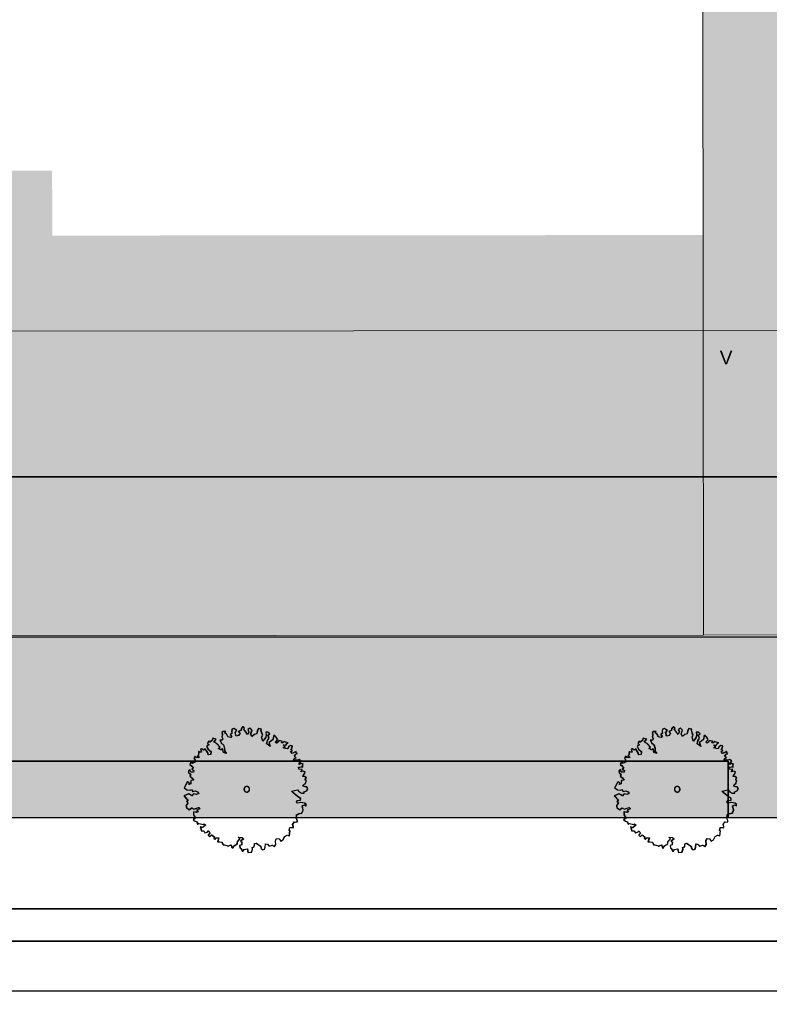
# Model space of a CAD drawing. Header units: metres. Extents: x -5203299 to 2078834, y 245743 to 5816291.
# Tile 234 of 256: x 366520 to 366553, y 5814220 to 5814263. Entities that reach past the tile are written whole.
import ezdxf

# ---------------------------------------------------------------- set-up
doc = ezdxf.new("R2010")
doc.units = ezdxf.units.M
doc.header["$LTSCALE"] = 0.5
for name, color, linetype, lineweight in [('01.01_Text-Beschriftung Geschosse', 7, 'Continuous', 25), ('02.00_Gebäude-Dachlinien Neubau etc', 7, 'Continuous', 9), ('02.02_Nutzung. Gebäude-Gewerbe Neubau', 7, 'Continuous', 9), ('02.02_Nutzung. Gebäude-Quartiersgarage. Nahversorger im EG', 7, 'Continuous', 9), ('2D-Schatten', 7, 'Continuous', 5), ('30 -39 Baustelle- Fläche', 7, 'Continuous', 15), ('99.04_Erschließung_VP-S-Borde-Kantenstein', 7, 'Continuous', 25), ('CS_XREF_Straßenpl-Bäume', 7, 'Continuous', 25), ('Keine', 7, 'Continuous', 9)]:
    doc.layers.add(name, color=color, linetype=linetype, lineweight=lineweight)
for name, color, linetype, lineweight, true_color in [('30 -34 Innenwände- 4 Türen_Fenster', 7, 'Continuous', 15, 0x9955ff), ('99.04_Erschließung_VP-S-Farben-Gehweg-Betonsteinpflaster', 7, 'Continuous', 25, 0xffd6a8), ('99.04_Erschließung_VP-S-Farben-Mulde', 7, 'Continuous', 25, 0xa8ffff), ('99.04_Gleisplanung VP 02_23-EB-1236L-A-FAHRKANTE', 150, 'Continuous', 35, 0x007fff), ('99.04_Gleisplanung VP 02_23-EB-1236R-A-FAHRKANTE', 150, 'Continuous', 35, 0x007fff), ('S-Baum', 7, 'Continuous', 25, 0x4c994c)]:
    doc.layers.add(name, color=color, linetype=linetype, lineweight=lineweight, true_color=true_color)
doc.styles.add('Arial', font='arial.ttf')

# ---------------------------------------------------------------- blocks, each defined once
blk = doc.blocks.new('Gruppe-9')
at = {"layer": 'S-Baum', "flags": 128}
blk.add_lwpolyline([(366532.807, 5814229.469), (366532.739, 5814229.472), (366532.66, 5814229.494), (366532.662, 5814229.542), (366532.753, 5814229.627), (366532.796, 5814229.741), (366532.749, 5814229.763), (366532.75, 5814229.811), (366532.789, 5814229.869), (366532.715, 5814229.931), (366532.635, 5814229.922), (366532.648, 5814229.961), (366532.719, 5814230.066), (366532.73, 5814230.134), (366532.643, 5814230.157), (366532.546, 5814230.132), (366532.606, 5814230.237), (366532.462, 5814230.25), (366532.454, 5814230.33), (366532.553, 5814230.346), (366532.63, 5814230.344), (366532.625, 5814230.451), (366532.646, 5814230.479), (366532.559, 5814230.502), (366532.478, 5814230.456), (366532.481, 5814230.533), (366532.562, 5814230.609), (366532.485, 5814230.671), (366532.405, 5814230.654), (366532.329, 5814230.657), (366532.23, 5814230.649), (366532.252, 5814230.719), (366532.332, 5814230.753), (366532.256, 5814230.826), (366532.326, 5814230.911), (366532.395, 5814230.937), (366532.34, 5814230.968), (366532.342, 5814231.035), (366532.253, 5814230.99), (366532.163, 5814230.945), (366532.096, 5814231.035), (366532.176, 5814231.072), (366532.109, 5814231.103), (366532.152, 5814231.189), (366532.175, 5814231.276), (366532.088, 5814231.299), (366532.006, 5814231.234), (366531.964, 5814231.156), (366531.876, 5814231.159), (366531.77, 5814231.202), (366531.851, 5814231.239), (366531.774, 5814231.321), (366531.893, 5814231.317), (366531.924, 5814231.392), (366531.984, 5814231.41), (366531.877, 5814231.444), (366531.808, 5814231.475), (366531.749, 5814231.418), (366531.69, 5814231.411), (366531.72, 5814231.487), (366531.625, 5814231.501), (366531.565, 5814231.503), (366531.524, 5814231.445), (366531.474, 5814231.399), (366531.416, 5814231.449), (366531.478, 5814231.506), (366531.519, 5814231.564), (366531.455, 5814231.662), (366531.37, 5814231.753), (366531.338, 5814231.715), (366531.313, 5814231.56), (366531.222, 5814231.484), (366531.133, 5814231.43), (366531.186, 5814231.261), (366531.034, 5814231.374), (366531.068, 5814231.52), (366531.139, 5814231.625), (366531.087, 5814231.754), (366531.166, 5814231.819), (366531.08, 5814231.89), (366530.993, 5814231.893), (366531.009, 5814231.777), (366530.985, 5814231.659), (366530.863, 5814231.487), (366530.809, 5814231.665), (366530.852, 5814231.762), (366530.78, 5814231.968), (366530.793, 5814232.016), (366530.675, 5814232.051), (366530.615, 5814231.946), (366530.591, 5814231.819), (366530.482, 5814231.783), (366530.38, 5814231.699), (366530.324, 5814231.8), (366530.382, 5814231.982), (366530.297, 5814232.064), (366530.196, 5814232.008), (366530.24, 5814231.91), (366530.188, 5814231.785), (366530.085, 5814231.932), (366530.02, 5814232.005), (366530.051, 5814232.072), (366529.985, 5814232.134), (366529.906, 5814232.057), (366529.891, 5814231.97), (366529.774, 5814231.915), (366529.858, 5814231.833), (366529.776, 5814231.739), (366529.679, 5814231.714), (366529.637, 5814231.868), (366529.633, 5814231.871), (366529.707, 5814231.965), (366529.583, 5814232.057), (366529.494, 5814232.023), (366529.479, 5814231.916), (366529.488, 5814231.828), (366529.415, 5814231.78), (366529.484, 5814231.729), (366529.431, 5814231.652), (366529.307, 5814231.687), (366529.252, 5814231.816), (366529.174, 5814231.847), (366529.216, 5814231.925), (366529.1, 5814231.918), (366529.048, 5814231.871), (366529.064, 5814231.772), (366529.041, 5814231.685), (366529.089, 5814231.587), (366529.036, 5814231.541), (366528.96, 5814231.532), (366529.012, 5814231.423), (366529.117, 5814231.323), (366529.163, 5814231.174), (366529.167, 5814231.047), (366529.242, 5814230.937), (366529.117, 5814230.989), (366529.083, 5814231.157), (366529.002, 5814231.101), (366528.888, 5814231.164), (366528.958, 5814231.229), (366528.827, 5814231.37), (366528.694, 5814231.453), (366528.794, 5814231.577), (366528.64, 5814231.631), (366528.617, 5814231.535), (366528.515, 5814231.44), (366528.46, 5814231.49), (366528.405, 5814231.384), (366528.474, 5814231.325), (366528.373, 5814231.269), (366528.428, 5814231.131), (366528.56, 5814231.028), (366528.548, 5814230.901), (366528.44, 5814230.885), (366528.412, 5814230.993), (366528.302, 5814231.155), (366528.24, 5814231.087), (366528.154, 5814231.149), (366528.105, 5814231.131), (366528.141, 5814231.003), (366528.081, 5814230.996), (366528.014, 5814231.027), (366528.012, 5814230.959), (366528.009, 5814230.88), (366527.968, 5814230.844), (366528.054, 5814230.773), (366527.926, 5814230.758), (366527.86, 5814230.828), (366527.809, 5814230.722), (366527.855, 5814230.681), (366527.862, 5814230.554), (366527.722, 5814230.499), (366527.735, 5814230.569), (366527.665, 5814230.589), (366527.624, 5814230.446), (366527.69, 5814230.404), (366527.774, 5814230.294), (366527.713, 5814230.247), (366527.799, 5814230.194), (366527.788, 5814230.118), (366527.669, 5814230.122), (366527.625, 5814230.231), (366527.563, 5814230.173), (366527.572, 5814230.085), (366527.657, 5814230.023), (366527.626, 5814229.936), (366527.712, 5814229.866), (366527.796, 5814229.755), (366527.768, 5814229.768), (366527.668, 5814229.74), (366527.663, 5814229.604), (366527.583, 5814229.567), (366527.605, 5814229.634), (366527.538, 5814229.685), (366527.498, 5814229.658), (366527.374, 5814229.419), (366527.498, 5814229.327), (366527.633, 5814229.311), (366527.694, 5814229.34), (366527.748, 5814229.259), (366527.867, 5814229.283), (366527.962, 5814229.243), (366528.019, 5814229.171), (366527.91, 5814229.126), (366527.795, 5814229.158), (366527.713, 5814229.065), (366527.655, 5814229.106), (366527.568, 5814229.149), (366527.362, 5814229.065), (366527.455, 5814228.966), (366527.54, 5814228.884), (366527.481, 5814228.818), (366527.535, 5814228.748), (366527.455, 5814228.635), (366527.48, 5814228.535), (366527.593, 5814228.452), (366527.703, 5814228.528), (366527.809, 5814228.476), (366527.929, 5814228.52), (366528.018, 5814228.545), (366528.064, 5814228.487), (366527.926, 5814228.424), (366527.983, 5814228.363), (366527.911, 5814228.334), (366527.788, 5814228.358), (366527.783, 5814228.222), (366527.875, 5814228.083), (366527.776, 5814228.008), (366527.861, 5814227.945), (366527.937, 5814227.906), (366527.973, 5814227.806), (366528.033, 5814227.832), (366528.16, 5814227.811), (366528.227, 5814227.797), (366528.256, 5814227.824), (366528.322, 5814227.765), (366528.171, 5814227.652), (366528.085, 5814227.694), (366528.13, 5814227.517), (366528.246, 5814227.513), (366528.291, 5814227.424), (366528.399, 5814227.449), (366528.433, 5814227.516), (366528.517, 5814227.425), (366528.446, 5814227.331), (366528.446, 5814227.32), (366528.52, 5814227.261), (366528.591, 5814227.335), (366528.707, 5814227.254), (366528.694, 5814227.196), (366528.751, 5814227.145), (366528.782, 5814227.201), (366528.909, 5814227.208), (366528.855, 5814227.023), (366528.951, 5814227.02), (366529.05, 5814227.017), (366529.068, 5814226.959), (366529.105, 5814226.899), (366529.153, 5814226.886), (366529.307, 5814226.852), (366529.326, 5814226.823), (366529.347, 5814226.842), (366529.456, 5814226.895), (366529.481, 5814226.787), (366529.519, 5814226.738), (366529.582, 5814226.843), (366529.732, 5814226.937), (366529.735, 5814227.033), (366529.847, 5814227.156), (366529.779, 5814227.227), (366529.937, 5814227.221), (366530.011, 5814227.151), (366529.872, 5814227.057), (366529.93, 5814227.018), (366529.926, 5814226.899), (366529.837, 5814226.863), (366529.851, 5814226.766), (366529.889, 5814226.725), (366529.964, 5814226.595), (366530.026, 5814226.681), (366530.172, 5814226.715), (366530.206, 5814226.547), (366530.362, 5814226.573), (366530.406, 5814226.699), (366530.389, 5814226.767), (366530.478, 5814226.804), (366530.502, 5814226.947), (366530.571, 5814226.965), (366530.629, 5814226.923), (366530.762, 5814226.831), (366530.789, 5814226.734), (366530.855, 5814226.672), (366530.935, 5814226.701), (366530.967, 5814226.787), (366530.98, 5814226.943), (366531.059, 5814226.929), (366531.144, 5814226.838), (366531.281, 5814226.884), (366531.378, 5814226.822), (366531.441, 5814226.907), (366531.426, 5814227.075), (366531.467, 5814227.181), (366531.585, 5814227.157), (366531.658, 5814227.055), (366531.759, 5814227.111), (366531.832, 5814227.256), (366531.941, 5814227.32), (366532.04, 5814227.297), (366532.067, 5814227.511), (366532.027, 5814227.521), (366532.061, 5814227.667), (366532.12, 5814227.665), (366532.196, 5814227.654), (366532.217, 5814227.681), (366532.217, 5814227.69), (366532.184, 5814227.799), (366532.256, 5814227.915), (366532.292, 5814227.902), (366532.392, 5814227.91), (366532.394, 5814227.97), (366532.349, 5814228.067), (366532.363, 5814228.242), (366532.394, 5814228.241), (366532.464, 5814228.287), (366532.512, 5814228.277), (366532.592, 5814228.302), (366532.653, 5814228.428), (366532.611, 5814228.616), (366532.72, 5814228.66), (366532.778, 5814228.61), (366532.781, 5814228.698), (366532.714, 5814228.74), (366532.537, 5814228.765), (366532.4, 5814228.739), (366532.354, 5814228.8), (366532.395, 5814228.858), (366532.532, 5814228.873), (366532.543, 5814228.949), (366532.421, 5814229.021), (366532.192, 5814229.207), (366532.135, 5814229.277), (366532.4, 5814229.325), (366532.477, 5814229.246), (366532.582, 5814229.183), (366532.698, 5814229.19), (366532.692, 5814229.247), (366532.692, 5814229.247), (366532.809, 5814229.291), (366532.861, 5814229.388)], close=True, dxfattribs=at)
at = {"layer": 'S-Baum'}
blk.add_rational_spline([(366530.118, 5814229.238), (366529.88, 5814229.302), (366529.944, 5814229.54), (366530.182, 5814229.476), (366530.42, 5814229.412), (366530.356, 5814229.175), (366530.118, 5814229.238)], [1, 0.333333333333, 0.333333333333, 1, 0.333333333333, 0.333333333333, 1], degree=3, knots=[0, 0, 0, 0, 0.5, 0.5, 0.5, 1, 1, 1, 1], dxfattribs=at)
blk = doc.blocks.new('Gruppe-16')
at = {"layer": 'S-Baum', "flags": 128}
blk.add_lwpolyline([(366551.907, 5814229.469), (366551.839, 5814229.472), (366551.76, 5814229.494), (366551.762, 5814229.542), (366551.853, 5814229.627), (366551.896, 5814229.741), (366551.849, 5814229.763), (366551.85, 5814229.811), (366551.889, 5814229.869), (366551.815, 5814229.931), (366551.735, 5814229.922), (366551.748, 5814229.961), (366551.819, 5814230.066), (366551.83, 5814230.134), (366551.743, 5814230.157), (366551.646, 5814230.132), (366551.706, 5814230.237), (366551.562, 5814230.25), (366551.554, 5814230.33), (366551.653, 5814230.346), (366551.73, 5814230.344), (366551.725, 5814230.451), (366551.746, 5814230.479), (366551.659, 5814230.502), (366551.578, 5814230.456), (366551.581, 5814230.533), (366551.662, 5814230.609), (366551.585, 5814230.671), (366551.505, 5814230.654), (366551.429, 5814230.657), (366551.33, 5814230.649), (366551.352, 5814230.719), (366551.432, 5814230.753), (366551.356, 5814230.826), (366551.426, 5814230.911), (366551.495, 5814230.937), (366551.44, 5814230.968), (366551.442, 5814231.035), (366551.353, 5814230.99), (366551.263, 5814230.945), (366551.196, 5814231.035), (366551.276, 5814231.072), (366551.209, 5814231.103), (366551.252, 5814231.189), (366551.275, 5814231.276), (366551.188, 5814231.299), (366551.106, 5814231.233), (366551.064, 5814231.156), (366550.976, 5814231.159), (366550.87, 5814231.202), (366550.951, 5814231.239), (366550.874, 5814231.321), (366550.993, 5814231.317), (366551.024, 5814231.392), (366551.084, 5814231.41), (366550.977, 5814231.444), (366550.908, 5814231.475), (366550.849, 5814231.418), (366550.79, 5814231.411), (366550.82, 5814231.486), (366550.725, 5814231.501), (366550.665, 5814231.503), (366550.624, 5814231.445), (366550.574, 5814231.399), (366550.516, 5814231.449), (366550.578, 5814231.506), (366550.619, 5814231.564), (366550.555, 5814231.662), (366550.47, 5814231.753), (366550.438, 5814231.714), (366550.413, 5814231.56), (366550.322, 5814231.484), (366550.233, 5814231.43), (366550.286, 5814231.261), (366550.134, 5814231.374), (366550.168, 5814231.52), (366550.239, 5814231.625), (366550.187, 5814231.754), (366550.266, 5814231.819), (366550.18, 5814231.89), (366550.093, 5814231.893), (366550.109, 5814231.777), (366550.085, 5814231.659), (366549.963, 5814231.487), (366549.909, 5814231.664), (366549.952, 5814231.762), (366549.88, 5814231.968), (366549.893, 5814232.016), (366549.775, 5814232.051), (366549.715, 5814231.945), (366549.691, 5814231.819), (366549.582, 5814231.783), (366549.48, 5814231.699), (366549.424, 5814231.8), (366549.481, 5814231.982), (366549.397, 5814232.064), (366549.296, 5814232.008), (366549.34, 5814231.91), (366549.288, 5814231.785), (366549.185, 5814231.932), (366549.12, 5814232.005), (366549.151, 5814232.072), (366549.085, 5814232.134), (366549.006, 5814232.057), (366548.991, 5814231.97), (366548.874, 5814231.915), (366548.958, 5814231.833), (366548.876, 5814231.739), (366548.779, 5814231.714), (366548.737, 5814231.868), (366548.733, 5814231.871), (366548.807, 5814231.965), (366548.683, 5814232.057), (366548.594, 5814232.023), (366548.579, 5814231.916), (366548.588, 5814231.828), (366548.515, 5814231.78), (366548.584, 5814231.729), (366548.531, 5814231.652), (366548.407, 5814231.687), (366548.352, 5814231.816), (366548.274, 5814231.847), (366548.316, 5814231.925), (366548.2, 5814231.918), (366548.148, 5814231.871), (366548.164, 5814231.772), (366548.141, 5814231.685), (366548.189, 5814231.587), (366548.136, 5814231.541), (366548.06, 5814231.532), (366548.112, 5814231.423), (366548.217, 5814231.323), (366548.263, 5814231.174), (366548.267, 5814231.047), (366548.342, 5814230.937), (366548.217, 5814230.989), (366548.183, 5814231.157), (366548.102, 5814231.101), (366547.988, 5814231.164), (366548.058, 5814231.229), (366547.927, 5814231.37), (366547.794, 5814231.453), (366547.894, 5814231.577), (366547.74, 5814231.631), (366547.717, 5814231.535), (366547.615, 5814231.44), (366547.56, 5814231.49), (366547.505, 5814231.384), (366547.574, 5814231.325), (366547.473, 5814231.269), (366547.528, 5814231.131), (366547.66, 5814231.028), (366547.648, 5814230.901), (366547.54, 5814230.885), (366547.512, 5814230.993), (366547.402, 5814231.155), (366547.34, 5814231.087), (366547.254, 5814231.149), (366547.205, 5814231.131), (366547.241, 5814231.002), (366547.181, 5814230.996), (366547.114, 5814231.027), (366547.112, 5814230.959), (366547.109, 5814230.88), (366547.068, 5814230.844), (366547.154, 5814230.773), (366547.026, 5814230.758), (366546.96, 5814230.828), (366546.908, 5814230.722), (366546.955, 5814230.681), (366546.962, 5814230.554), (366546.822, 5814230.499), (366546.835, 5814230.569), (366546.765, 5814230.589), (366546.724, 5814230.446), (366546.79, 5814230.404), (366546.874, 5814230.293), (366546.813, 5814230.247), (366546.899, 5814230.194), (366546.888, 5814230.118), (366546.769, 5814230.122), (366546.725, 5814230.231), (366546.663, 5814230.173), (366546.672, 5814230.085), (366546.757, 5814230.023), (366546.726, 5814229.936), (366546.812, 5814229.866), (366546.896, 5814229.755), (366546.868, 5814229.768), (366546.768, 5814229.74), (366546.763, 5814229.604), (366546.683, 5814229.567), (366546.705, 5814229.634), (366546.638, 5814229.685), (366546.598, 5814229.658), (366546.474, 5814229.419), (366546.598, 5814229.327), (366546.733, 5814229.311), (366546.794, 5814229.34), (366546.848, 5814229.259), (366546.967, 5814229.283), (366547.062, 5814229.243), (366547.119, 5814229.17), (366547.01, 5814229.126), (366546.895, 5814229.158), (366546.813, 5814229.065), (366546.755, 5814229.106), (366546.668, 5814229.149), (366546.462, 5814229.065), (366546.555, 5814228.966), (366546.64, 5814228.884), (366546.581, 5814228.818), (366546.635, 5814228.748), (366546.555, 5814228.635), (366546.58, 5814228.535), (366546.693, 5814228.452), (366546.803, 5814228.528), (366546.909, 5814228.476), (366547.029, 5814228.52), (366547.118, 5814228.545), (366547.164, 5814228.487), (366547.026, 5814228.424), (366547.083, 5814228.363), (366547.011, 5814228.334), (366546.888, 5814228.358), (366546.883, 5814228.222), (366546.975, 5814228.083), (366546.876, 5814228.007), (366546.961, 5814227.945), (366547.037, 5814227.906), (366547.073, 5814227.806), (366547.133, 5814227.832), (366547.26, 5814227.811), (366547.327, 5814227.797), (366547.356, 5814227.824), (366547.422, 5814227.765), (366547.271, 5814227.652), (366547.185, 5814227.694), (366547.23, 5814227.517), (366547.346, 5814227.513), (366547.391, 5814227.424), (366547.499, 5814227.449), (366547.533, 5814227.516), (366547.617, 5814227.425), (366547.546, 5814227.331), (366547.546, 5814227.32), (366547.62, 5814227.261), (366547.691, 5814227.335), (366547.807, 5814227.254), (366547.794, 5814227.195), (366547.851, 5814227.145), (366547.882, 5814227.201), (366548.009, 5814227.208), (366547.955, 5814227.023), (366548.051, 5814227.02), (366548.15, 5814227.016), (366548.168, 5814226.959), (366548.205, 5814226.899), (366548.253, 5814226.886), (366548.407, 5814226.852), (366548.426, 5814226.823), (366548.447, 5814226.842), (366548.556, 5814226.895), (366548.581, 5814226.787), (366548.619, 5814226.737), (366548.682, 5814226.843), (366548.832, 5814226.937), (366548.835, 5814227.033), (366548.947, 5814227.156), (366548.879, 5814227.227), (366549.037, 5814227.221), (366549.111, 5814227.151), (366548.972, 5814227.056), (366549.03, 5814227.018), (366549.026, 5814226.899), (366548.937, 5814226.862), (366548.951, 5814226.766), (366548.989, 5814226.725), (366549.064, 5814226.595), (366549.126, 5814226.681), (366549.272, 5814226.715), (366549.306, 5814226.547), (366549.462, 5814226.573), (366549.506, 5814226.699), (366549.489, 5814226.767), (366549.578, 5814226.804), (366549.602, 5814226.947), (366549.671, 5814226.965), (366549.729, 5814226.923), (366549.862, 5814226.831), (366549.889, 5814226.734), (366549.955, 5814226.672), (366550.035, 5814226.701), (366550.067, 5814226.787), (366550.08, 5814226.942), (366550.159, 5814226.929), (366550.244, 5814226.838), (366550.381, 5814226.884), (366550.478, 5814226.821), (366550.541, 5814226.907), (366550.526, 5814227.074), (366550.567, 5814227.181), (366550.685, 5814227.157), (366550.758, 5814227.055), (366550.859, 5814227.111), (366550.932, 5814227.256), (366551.041, 5814227.32), (366551.14, 5814227.297), (366551.167, 5814227.511), (366551.127, 5814227.521), (366551.161, 5814227.667), (366551.22, 5814227.665), (366551.296, 5814227.654), (366551.317, 5814227.681), (366551.317, 5814227.69), (366551.284, 5814227.798), (366551.356, 5814227.915), (366551.392, 5814227.902), (366551.492, 5814227.91), (366551.494, 5814227.97), (366551.449, 5814228.067), (366551.463, 5814228.242), (366551.494, 5814228.241), (366551.564, 5814228.287), (366551.612, 5814228.277), (366551.692, 5814228.302), (366551.753, 5814228.428), (366551.711, 5814228.616), (366551.82, 5814228.66), (366551.878, 5814228.61), (366551.881, 5814228.698), (366551.814, 5814228.74), (366551.637, 5814228.765), (366551.5, 5814228.739), (366551.454, 5814228.8), (366551.495, 5814228.858), (366551.632, 5814228.873), (366551.643, 5814228.949), (366551.521, 5814229.021), (366551.292, 5814229.207), (366551.235, 5814229.277), (366551.5, 5814229.325), (366551.577, 5814229.246), (366551.682, 5814229.183), (366551.798, 5814229.19), (366551.792, 5814229.247), (366551.792, 5814229.247), (366551.909, 5814229.291), (366551.961, 5814229.388)], close=True, dxfattribs=at)
at = {"layer": 'S-Baum'}
blk.add_rational_spline([(366549.218, 5814229.238), (366548.98, 5814229.302), (366549.044, 5814229.54), (366549.282, 5814229.476), (366549.52, 5814229.412), (366549.456, 5814229.174), (366549.218, 5814229.238)], [1, 0.333333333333, 0.333333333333, 1, 0.333333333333, 0.333333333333, 1], degree=3, knots=[0, 0, 0, 0, 0.5, 0.5, 0.5, 1, 1, 1, 1], dxfattribs=at)
blk = doc.blocks.new('_25-01-10_187 KRA_CS_LP4_Außenanlagenplan (3D)')
at = {"layer": 'CS_XREF_Straßenpl-Bäume'}
for name in ['Gruppe-9', 'Gruppe-16']:
    blk.add_blockref(name, (0, 0), dxfattribs=at)
blk = doc.blocks.new('Gruppe-444')
at = {"layer": 'S-Baum', "flags": 128}
blk.add_lwpolyline([(-60.005, 23.762), (-60.072, 23.764), (-60.151, 23.787), (-60.149, 23.835), (-60.059, 23.919), (-60.015, 24.034), (-60.062, 24.055), (-60.061, 24.103), (-60.022, 24.162), (-60.096, 24.223), (-60.176, 24.215), (-60.163, 24.254), (-60.092, 24.359), (-60.081, 24.427), (-60.168, 24.449), (-60.265, 24.424), (-60.205, 24.53), (-60.349, 24.543), (-60.357, 24.623), (-60.258, 24.639), (-60.181, 24.637), (-60.186, 24.744), (-60.166, 24.772), (-60.253, 24.795), (-60.333, 24.749), (-60.331, 24.826), (-60.249, 24.902), (-60.326, 24.964), (-60.406, 24.947), (-60.482, 24.949), (-60.582, 24.942), (-60.559, 25.012), (-60.479, 25.046), (-60.556, 25.119), (-60.485, 25.204), (-60.416, 25.23), (-60.472, 25.26), (-60.469, 25.328), (-60.559, 25.283), (-60.648, 25.238), (-60.716, 25.328), (-60.635, 25.365), (-60.702, 25.395), (-60.659, 25.482), (-60.637, 25.569), (-60.724, 25.591), (-60.805, 25.526), (-60.847, 25.448), (-60.935, 25.451), (-61.041, 25.495), (-60.961, 25.532), (-61.037, 25.613), (-60.918, 25.609), (-60.887, 25.685), (-60.827, 25.702), (-60.934, 25.737), (-61.004, 25.768), (-61.062, 25.71), (-61.122, 25.704), (-61.091, 25.779), (-61.187, 25.794), (-61.246, 25.796), (-61.288, 25.738), (-61.337, 25.691), (-61.395, 25.741), (-61.334, 25.799), (-61.292, 25.857), (-61.357, 25.955), (-61.441, 26.046), (-61.474, 26.007), (-61.499, 25.853), (-61.589, 25.776), (-61.679, 25.723), (-61.625, 25.554), (-61.777, 25.667), (-61.744, 25.813), (-61.672, 25.918), (-61.724, 26.047), (-61.646, 26.112), (-61.731, 26.183), (-61.819, 26.186), (-61.803, 26.069), (-61.827, 25.951), (-61.948, 25.78), (-62.002, 25.957), (-61.959, 26.055), (-62.031, 26.261), (-62.018, 26.309), (-62.136, 26.344), (-62.196, 26.238), (-62.22, 26.112), (-62.329, 26.076), (-62.431, 25.992), (-62.487, 26.093), (-62.43, 26.275), (-62.515, 26.357), (-62.616, 26.301), (-62.571, 26.203), (-62.623, 26.077), (-62.726, 26.225), (-62.791, 26.298), (-62.761, 26.365), (-62.827, 26.427), (-62.906, 26.35), (-62.92, 26.263), (-63.038, 26.207), (-62.953, 26.125), (-63.035, 26.032), (-63.132, 26.007), (-63.174, 26.161), (-63.178, 26.164), (-63.104, 26.258), (-63.228, 26.35), (-63.317, 26.316), (-63.332, 26.209), (-63.324, 26.121), (-63.396, 26.072), (-63.327, 26.022), (-63.381, 25.945), (-63.504, 25.98), (-63.559, 26.109), (-63.637, 26.14), (-63.595, 26.218), (-63.711, 26.21), (-63.764, 26.164), (-63.747, 26.065), (-63.77, 25.978), (-63.722, 25.88), (-63.775, 25.834), (-63.852, 25.825), (-63.799, 25.715), (-63.695, 25.616), (-63.649, 25.467), (-63.645, 25.34), (-63.569, 25.23), (-63.695, 25.282), (-63.729, 25.45), (-63.81, 25.393), (-63.924, 25.457), (-63.853, 25.522), (-63.985, 25.662), (-64.118, 25.746), (-64.017, 25.87), (-64.171, 25.923), (-64.194, 25.828), (-64.296, 25.732), (-64.351, 25.782), (-64.406, 25.677), (-64.337, 25.618), (-64.438, 25.562), (-64.383, 25.424), (-64.251, 25.321), (-64.264, 25.194), (-64.372, 25.178), (-64.399, 25.286), (-64.51, 25.448), (-64.572, 25.38), (-64.657, 25.442), (-64.706, 25.424), (-64.671, 25.295), (-64.73, 25.289), (-64.797, 25.319), (-64.799, 25.252), (-64.802, 25.172), (-64.843, 25.137), (-64.758, 25.066), (-64.886, 25.051), (-64.951, 25.121), (-65.003, 25.015), (-64.956, 24.974), (-64.949, 24.846), (-65.09, 24.792), (-65.076, 24.862), (-65.146, 24.881), (-65.188, 24.738), (-65.121, 24.697), (-65.037, 24.586), (-65.098, 24.54), (-65.012, 24.486), (-65.023, 24.41), (-65.142, 24.414), (-65.186, 24.523), (-65.248, 24.466), (-65.239, 24.378), (-65.154, 24.316), (-65.185, 24.229), (-65.1, 24.158), (-65.016, 24.048), (-65.043, 24.06), (-65.144, 24.033), (-65.148, 23.897), (-65.229, 23.86), (-65.207, 23.927), (-65.273, 23.977), (-65.313, 23.951), (-65.438, 23.711), (-65.313, 23.62), (-65.178, 23.604), (-65.118, 23.633), (-65.064, 23.552), (-64.944, 23.576), (-64.849, 23.536), (-64.792, 23.463), (-64.901, 23.419), (-65.016, 23.451), (-65.099, 23.358), (-65.157, 23.399), (-65.243, 23.442), (-65.45, 23.358), (-65.357, 23.259), (-65.272, 23.177), (-65.331, 23.111), (-65.276, 23.041), (-65.357, 22.928), (-65.332, 22.828), (-65.218, 22.745), (-65.108, 22.82), (-65.003, 22.769), (-64.882, 22.813), (-64.794, 22.838), (-64.747, 22.78), (-64.885, 22.717), (-64.828, 22.655), (-64.9, 22.627), (-65.024, 22.651), (-65.028, 22.515), (-64.937, 22.376), (-65.035, 22.3), (-64.95, 22.238), (-64.875, 22.199), (-64.838, 22.098), (-64.778, 22.125), (-64.652, 22.103), (-64.584, 22.09), (-64.555, 22.117), (-64.489, 22.058), (-64.64, 21.944), (-64.726, 21.987), (-64.681, 21.81), (-64.565, 21.806), (-64.52, 21.717), (-64.412, 21.742), (-64.378, 21.808), (-64.294, 21.718), (-64.365, 21.624), (-64.365, 21.613), (-64.291, 21.554), (-64.22, 21.628), (-64.104, 21.547), (-64.118, 21.488), (-64.06, 21.438), (-64.03, 21.494), (-63.902, 21.501), (-63.956, 21.316), (-63.86, 21.313), (-63.761, 21.309), (-63.744, 21.252), (-63.706, 21.191), (-63.658, 21.178), (-63.504, 21.145), (-63.485, 21.116), (-63.464, 21.135), (-63.355, 21.188), (-63.331, 21.08), (-63.293, 21.03), (-63.23, 21.136), (-63.079, 21.23), (-63.076, 21.326), (-62.964, 21.449), (-63.033, 21.519), (-62.874, 21.514), (-62.8, 21.444), (-62.939, 21.349), (-62.881, 21.311), (-62.885, 21.192), (-62.974, 21.155), (-62.96, 21.059), (-62.922, 21.018), (-62.847, 20.888), (-62.785, 20.973), (-62.64, 21.008), (-62.606, 20.84), (-62.449, 20.866), (-62.405, 20.992), (-62.423, 21.06), (-62.334, 21.097), (-62.309, 21.24), (-62.24, 21.258), (-62.182, 21.216), (-62.05, 21.124), (-62.022, 21.027), (-61.956, 20.965), (-61.876, 20.994), (-61.845, 21.08), (-61.831, 21.235), (-61.752, 21.221), (-61.667, 21.131), (-61.53, 21.177), (-61.433, 21.114), (-61.371, 21.2), (-61.385, 21.367), (-61.344, 21.473), (-61.226, 21.45), (-61.153, 21.348), (-61.052, 21.404), (-60.98, 21.549), (-60.87, 21.613), (-60.772, 21.59), (-60.745, 21.804), (-60.784, 21.814), (-60.751, 21.96), (-60.691, 21.958), (-60.615, 21.947), (-60.594, 21.974), (-60.594, 21.983), (-60.627, 22.091), (-60.555, 22.208), (-60.519, 22.195), (-60.42, 22.203), (-60.418, 22.262), (-60.462, 22.36), (-60.448, 22.535), (-60.417, 22.534), (-60.347, 22.58), (-60.3, 22.57), (-60.22, 22.595), (-60.159, 22.72), (-60.2, 22.909), (-60.091, 22.953), (-60.034, 22.903), (-60.031, 22.991), (-60.097, 23.032), (-60.275, 23.058), (-60.411, 23.032), (-60.457, 23.093), (-60.416, 23.151), (-60.279, 23.166), (-60.268, 23.242), (-60.39, 23.314), (-60.619, 23.5), (-60.676, 23.57), (-60.411, 23.617), (-60.335, 23.538), (-60.229, 23.475), (-60.113, 23.483), (-60.12, 23.54), (-60.12, 23.54), (-60.002, 23.584), (-59.951, 23.681)], close=True, dxfattribs=at)
at = {"layer": 'S-Baum'}
blk.add_rational_spline([(-62.693, 23.531), (-62.931, 23.595), (-62.867, 23.833), (-62.63, 23.769), (-62.392, 23.705), (-62.455, 23.467), (-62.693, 23.531)], [1, 0.333333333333, 0.333333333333, 1, 0.333333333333, 0.333333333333, 1], degree=3, knots=[0, 0, 0, 0, 0.5, 0.5, 0.5, 1, 1, 1, 1], dxfattribs=at)
blk = doc.blocks.new('Gruppe-451')
at = {"layer": 'S-Baum', "flags": 128}
blk.add_lwpolyline([(-40.905, 23.762), (-40.972, 23.764), (-41.051, 23.787), (-41.049, 23.835), (-40.959, 23.919), (-40.915, 24.034), (-40.962, 24.055), (-40.961, 24.103), (-40.922, 24.162), (-40.996, 24.223), (-41.076, 24.215), (-41.063, 24.254), (-40.992, 24.359), (-40.981, 24.427), (-41.068, 24.449), (-41.165, 24.424), (-41.105, 24.53), (-41.249, 24.543), (-41.257, 24.623), (-41.158, 24.639), (-41.081, 24.637), (-41.086, 24.744), (-41.066, 24.772), (-41.153, 24.795), (-41.233, 24.749), (-41.231, 24.826), (-41.149, 24.902), (-41.226, 24.964), (-41.306, 24.947), (-41.382, 24.949), (-41.482, 24.942), (-41.459, 25.012), (-41.379, 25.046), (-41.456, 25.119), (-41.385, 25.204), (-41.316, 25.23), (-41.372, 25.26), (-41.369, 25.328), (-41.459, 25.283), (-41.548, 25.238), (-41.616, 25.328), (-41.535, 25.365), (-41.602, 25.395), (-41.559, 25.482), (-41.537, 25.569), (-41.624, 25.591), (-41.705, 25.526), (-41.747, 25.448), (-41.835, 25.451), (-41.941, 25.495), (-41.861, 25.532), (-41.937, 25.613), (-41.818, 25.609), (-41.787, 25.685), (-41.727, 25.702), (-41.834, 25.737), (-41.904, 25.768), (-41.962, 25.71), (-42.022, 25.704), (-41.991, 25.779), (-42.087, 25.794), (-42.146, 25.796), (-42.188, 25.738), (-42.237, 25.691), (-42.295, 25.741), (-42.234, 25.799), (-42.192, 25.857), (-42.257, 25.955), (-42.341, 26.046), (-42.374, 26.007), (-42.399, 25.853), (-42.489, 25.776), (-42.579, 25.723), (-42.525, 25.554), (-42.677, 25.667), (-42.644, 25.813), (-42.572, 25.918), (-42.624, 26.047), (-42.546, 26.112), (-42.631, 26.183), (-42.719, 26.186), (-42.703, 26.069), (-42.727, 25.951), (-42.848, 25.78), (-42.902, 25.957), (-42.859, 26.055), (-42.931, 26.261), (-42.918, 26.309), (-43.036, 26.344), (-43.096, 26.238), (-43.12, 26.112), (-43.229, 26.076), (-43.331, 25.992), (-43.387, 26.093), (-43.33, 26.274), (-43.415, 26.357), (-43.516, 26.301), (-43.471, 26.203), (-43.523, 26.077), (-43.626, 26.225), (-43.691, 26.298), (-43.661, 26.365), (-43.727, 26.427), (-43.806, 26.35), (-43.82, 26.263), (-43.938, 26.207), (-43.853, 26.125), (-43.935, 26.032), (-44.032, 26.007), (-44.074, 26.161), (-44.078, 26.164), (-44.004, 26.258), (-44.128, 26.35), (-44.217, 26.316), (-44.232, 26.209), (-44.224, 26.121), (-44.296, 26.072), (-44.227, 26.022), (-44.281, 25.945), (-44.404, 25.98), (-44.459, 26.109), (-44.537, 26.14), (-44.495, 26.218), (-44.611, 26.21), (-44.664, 26.164), (-44.647, 26.065), (-44.67, 25.978), (-44.622, 25.88), (-44.675, 25.834), (-44.752, 25.825), (-44.699, 25.715), (-44.595, 25.616), (-44.549, 25.467), (-44.545, 25.34), (-44.469, 25.23), (-44.595, 25.282), (-44.629, 25.45), (-44.71, 25.393), (-44.824, 25.457), (-44.753, 25.522), (-44.885, 25.662), (-45.018, 25.746), (-44.917, 25.87), (-45.071, 25.923), (-45.094, 25.828), (-45.196, 25.732), (-45.251, 25.782), (-45.306, 25.677), (-45.237, 25.618), (-45.338, 25.562), (-45.283, 25.424), (-45.151, 25.321), (-45.164, 25.194), (-45.272, 25.178), (-45.299, 25.286), (-45.41, 25.448), (-45.472, 25.38), (-45.557, 25.442), (-45.606, 25.424), (-45.571, 25.295), (-45.63, 25.289), (-45.697, 25.319), (-45.699, 25.252), (-45.702, 25.172), (-45.743, 25.137), (-45.658, 25.066), (-45.786, 25.051), (-45.851, 25.121), (-45.903, 25.015), (-45.856, 24.974), (-45.849, 24.846), (-45.99, 24.792), (-45.976, 24.862), (-46.046, 24.881), (-46.088, 24.738), (-46.021, 24.697), (-45.937, 24.586), (-45.998, 24.54), (-45.912, 24.486), (-45.923, 24.41), (-46.042, 24.414), (-46.086, 24.523), (-46.148, 24.466), (-46.139, 24.378), (-46.054, 24.316), (-46.085, 24.229), (-46, 24.158), (-45.916, 24.048), (-45.943, 24.06), (-46.044, 24.033), (-46.048, 23.897), (-46.129, 23.86), (-46.107, 23.927), (-46.173, 23.977), (-46.213, 23.951), (-46.338, 23.711), (-46.213, 23.62), (-46.078, 23.604), (-46.018, 23.633), (-45.964, 23.552), (-45.844, 23.576), (-45.749, 23.536), (-45.692, 23.463), (-45.801, 23.419), (-45.916, 23.451), (-45.999, 23.358), (-46.057, 23.399), (-46.143, 23.442), (-46.35, 23.358), (-46.257, 23.259), (-46.172, 23.177), (-46.231, 23.111), (-46.176, 23.041), (-46.257, 22.928), (-46.232, 22.828), (-46.118, 22.745), (-46.008, 22.82), (-45.903, 22.769), (-45.782, 22.813), (-45.694, 22.838), (-45.647, 22.78), (-45.785, 22.717), (-45.728, 22.655), (-45.8, 22.627), (-45.924, 22.651), (-45.928, 22.515), (-45.837, 22.376), (-45.935, 22.3), (-45.85, 22.238), (-45.775, 22.199), (-45.738, 22.098), (-45.678, 22.125), (-45.552, 22.103), (-45.484, 22.09), (-45.455, 22.117), (-45.389, 22.058), (-45.54, 21.944), (-45.626, 21.987), (-45.581, 21.81), (-45.465, 21.806), (-45.42, 21.717), (-45.312, 21.742), (-45.278, 21.808), (-45.194, 21.718), (-45.265, 21.624), (-45.265, 21.613), (-45.191, 21.554), (-45.12, 21.628), (-45.004, 21.547), (-45.018, 21.488), (-44.96, 21.438), (-44.93, 21.494), (-44.802, 21.501), (-44.856, 21.316), (-44.76, 21.313), (-44.661, 21.309), (-44.644, 21.252), (-44.606, 21.191), (-44.558, 21.178), (-44.404, 21.145), (-44.385, 21.116), (-44.364, 21.135), (-44.255, 21.188), (-44.231, 21.08), (-44.193, 21.03), (-44.13, 21.136), (-43.979, 21.23), (-43.976, 21.326), (-43.864, 21.449), (-43.933, 21.519), (-43.774, 21.514), (-43.7, 21.444), (-43.839, 21.349), (-43.781, 21.311), (-43.785, 21.192), (-43.874, 21.155), (-43.86, 21.059), (-43.822, 21.018), (-43.747, 20.888), (-43.685, 20.973), (-43.54, 21.008), (-43.506, 20.84), (-43.349, 20.866), (-43.305, 20.992), (-43.323, 21.06), (-43.234, 21.097), (-43.209, 21.24), (-43.14, 21.258), (-43.082, 21.216), (-42.95, 21.124), (-42.922, 21.027), (-42.856, 20.965), (-42.776, 20.994), (-42.745, 21.08), (-42.731, 21.235), (-42.652, 21.221), (-42.567, 21.131), (-42.43, 21.177), (-42.333, 21.114), (-42.271, 21.2), (-42.285, 21.367), (-42.244, 21.473), (-42.126, 21.45), (-42.053, 21.348), (-41.952, 21.404), (-41.88, 21.549), (-41.77, 21.613), (-41.672, 21.59), (-41.645, 21.804), (-41.684, 21.814), (-41.651, 21.96), (-41.591, 21.958), (-41.515, 21.947), (-41.494, 21.974), (-41.494, 21.983), (-41.527, 22.091), (-41.455, 22.208), (-41.419, 22.195), (-41.32, 22.203), (-41.318, 22.262), (-41.362, 22.36), (-41.348, 22.535), (-41.317, 22.534), (-41.247, 22.58), (-41.2, 22.57), (-41.12, 22.595), (-41.059, 22.72), (-41.1, 22.909), (-40.991, 22.953), (-40.934, 22.903), (-40.931, 22.991), (-40.997, 23.032), (-41.175, 23.058), (-41.311, 23.032), (-41.357, 23.093), (-41.316, 23.151), (-41.179, 23.166), (-41.168, 23.242), (-41.29, 23.314), (-41.519, 23.5), (-41.576, 23.57), (-41.311, 23.617), (-41.235, 23.538), (-41.129, 23.475), (-41.013, 23.483), (-41.02, 23.54), (-41.02, 23.54), (-40.902, 23.584), (-40.851, 23.681)], close=True, dxfattribs=at)
at = {"layer": 'S-Baum'}
blk.add_rational_spline([(-43.593, 23.531), (-43.831, 23.595), (-43.767, 23.833), (-43.53, 23.769), (-43.292, 23.705), (-43.355, 23.467), (-43.593, 23.531)], [1, 0.333333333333, 0.333333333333, 1, 0.333333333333, 0.333333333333, 1], degree=3, knots=[0, 0, 0, 0, 0.5, 0.5, 0.5, 1, 1, 1, 1], dxfattribs=at)
blk = doc.blocks.new('_23-07-06_Massenplan_TB_Weiterführende Schule (3D)')
at = {"layer": '02.02_Nutzung. Gebäude-Gewerbe Neubau', "linetype": 'Continuous', "lineweight": 0}
for points in [[(-42.399, 30.49), (-42.411, 43.99), (-73.411, 43.964), (-99.411, 43.942), (-99.399, 30.442)], [(-25.411, 44.004), (-42.411, 43.99), (-42.399, 30.49), (-25.4, 30.504)]]:
    blk.add_hatch(color=9, dxfattribs=at).paths.add_polyline_path(points)
at = {"layer": '02.02_Nutzung. Gebäude-Quartiersgarage. Nahversorger im EG', "linetype": 'Continuous', "lineweight": 0, "true_color": 0xbfbfbf}
blk.add_hatch(color=9, dxfattribs=at).paths.add_polyline_path([(-42.411, 43.99), (-42.452, 92.49), (-8.452, 92.518), (-8.411, 44.018)])
at = {"layer": '2D-Schatten', "linetype": 'Continuous', "lineweight": 0, "transparency": 33554457}
blk.add_hatch(color=7, dxfattribs=at).paths.add_polyline_path([(-97.289, 46.063), (-73.413, 46.063), (-73.415, 48.964), (-99.415, 48.942), (-97.294, 51.063), (-71.294, 51.085), (-71.291, 48.204), (-42.421, 48.229), (-42.421, 43.99), (-73.411, 43.964), (-99.411, 43.942)])
at = {"layer": '99.04_Erschließung_VP-S-Farben-Gehweg-Betonsteinpflaster', "linetype": 'Continuous', "lineweight": 0, "true_color": 0xffd6a8}
blk.add_hatch(color=41, dxfattribs=at).paths.add_polyline_path([(-99.387, 24.9), (-41.304, 24.9), (-41.304, 22.4), (-4.344, 22.4), (-4.344, 25.4), (-25.4, 25.4), (-25.4, 30.4), (-99.387, 30.4)])
at = {"layer": '99.04_Erschließung_VP-S-Farben-Mulde', "linetype": 'Continuous', "lineweight": 0, "true_color": 0xa8ffff}
blk.add_hatch(color=131, dxfattribs=at).paths.add_polyline_path([(-99.387, 24.9), (-99.387, 22.4), (-41.304, 22.4), (-41.304, 24.9)])
at = {"layer": '02.00_Gebäude-Dachlinien Neubau etc', "linetype": 'Continuous'}
blk.add_line((-42.411, 43.99), (-42.399, 30.49), dxfattribs=at)
at = {"layer": '02.02_Nutzung. Gebäude-Gewerbe Neubau', "flags": 128}
for points in [[(-42.399, 30.49), (-42.411, 43.99), (-73.411, 43.964), (-99.411, 43.942), (-99.399, 30.442)], [(-25.411, 44.004), (-42.411, 43.99), (-42.399, 30.49), (-25.4, 30.504)]]:
    blk.add_lwpolyline(points, close=True, dxfattribs=at)
at = {"layer": '02.02_Nutzung. Gebäude-Quartiersgarage. Nahversorger im EG', "flags": 128}
blk.add_lwpolyline([(-42.411, 43.99), (-42.452, 92.49), (-8.452, 92.518), (-8.411, 44.018)], close=True, dxfattribs=at)
at = {"layer": '99.04_Erschließung_VP-S-Borde-Kantenstein', "lineweight": 9}
for p, q in [((-25.4, 30.4), (-132.045, 30.4)), ((-41.304, 24.9), (-99.387, 24.9)), ((-41.304, 24.9), (-41.304, 22.4))]:
    blk.add_line(p, q, dxfattribs=at)
at = {"layer": '99.04_Erschließung_VP-S-Farben-Gehweg-Betonsteinpflaster', "flags": 128}
blk.add_lwpolyline([(-99.387, 24.9), (-41.304, 24.9), (-41.304, 22.4), (-4.344, 22.4), (-4.344, 25.4), (-25.4, 25.4), (-25.4, 30.4), (-99.387, 30.4)], close=True, dxfattribs=at)
at = {"layer": '99.04_Erschließung_VP-S-Farben-Mulde', "flags": 128}
blk.add_lwpolyline([(-99.387, 24.9), (-99.387, 22.4), (-41.304, 22.4), (-41.304, 24.9)], close=True, dxfattribs=at)
at = {"layer": '99.04_Gleisplanung VP 02_23-EB-1236L-A-FAHRKANTE', "flags": 128}
blk.add_lwpolyline([(562.055, 14.664), (-195.677, 14.713, -0.005965), (-243.369, 15.285), (-544.421, 22.489)], format="xyb", dxfattribs=at)
at = {"layer": '99.04_Gleisplanung VP 02_23-EB-1236R-A-FAHRKANTE', "flags": 128}
for points in [[(563.016, 18.313), (-195.633, 18.362), (-195.633, 18.362, -0.005965), (-243.325, 18.934), (-544.406, 26.139)], [(563.016, 16.878), (-195.633, 16.927, -0.005965), (-243.36, 17.5), (-544.44, 24.705)]]:
    blk.add_lwpolyline(points, format="xyb", dxfattribs=at)
at = {"layer": 'S-Baum'}
for name in ['Gruppe-444', 'Gruppe-451']:
    blk.add_blockref(name, (0, 0), dxfattribs=at)
at = {"layer": '01.01_Text-Beschriftung Geschosse', "color": 7, "insert": (-41.671, 43.097), "char_height": 0.6041, "width": 4.7985, "attachment_point": 1, "rotation": 0.0481, "line_spacing_factor": 4, "style": 'Arial'}
blk.add_mtext('V ', dxfattribs=at)
blk = doc.blocks.new('Gruppe-12170')
at = {"layer": '30 -39 Baustelle- Fläche', "color": 171, "linetype": 'Continuous', "lineweight": 35, "true_color": 0x7f7fff, "flags": 128}
for points in [[(-63.576, 37.5), (-132.5, 37.5), (-219.136, 50.542)], [(-63.576, 37.5), (6.738, 37.5), (6.738, 17.215), (-5.513, 17.215)]]:
    blk.add_lwpolyline(points, dxfattribs=at)
blk = doc.blocks.new('_BE Phase 5 (3D)')
at = {"layer": 'Keine', "color": 7}
blk.add_blockref('Gruppe-12170', (0, 0), dxfattribs=at)

msp = doc.modelspace()

# ---------------------------------------------------------------- block references
at = {"layer": '30 -34 Innenwände- 4 Türen_Fenster', "color": 1}
msp.add_blockref('_25-01-10_187 KRA_CS_LP4_Außenanlagenplan (3D)', (0, 0), dxfattribs=at)

# ---------------------------------------------------------------- next in the draw order: block references
at = {"layer": 'Keine', "color": 1}
msp.add_blockref('_23-07-06_Massenplan_TB_Weiterführende Schule (3D)', (366592.803, 5814205.708), dxfattribs=at)

# ---------------------------------------------------------------- next in the draw order: block references
msp.add_blockref('_BE Phase 5 (3D)', (366592.803, 5814205.708), dxfattribs=at)

doc.saveas('drawing.dxf')
